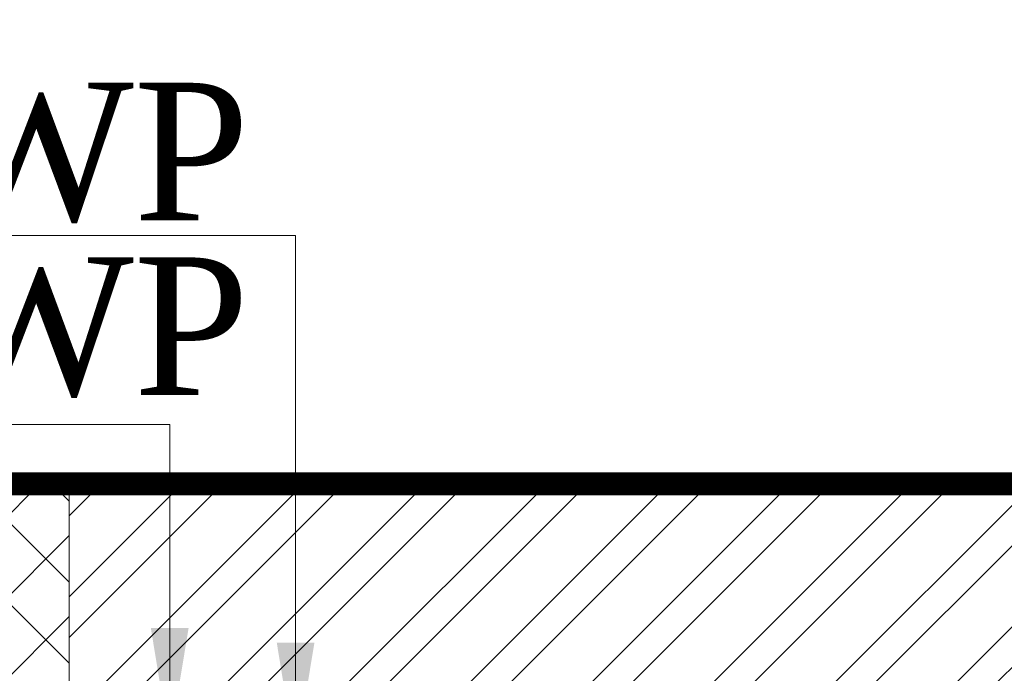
# Model space of a CAD drawing. Header units: inches. Extents: x 105152 to 158499, y 12149 to 30915.
# Tile 60 of 256: x 124161 to 124204, y 21594 to 21623. Entities that reach past the tile are written whole.
import ezdxf

# ---------------------------------------------------------------- set-up
doc = ezdxf.new("R2010")
doc.units = ezdxf.units.IN
doc.header["$MEASUREMENT"] = 0
for name, color, linetype, lineweight in [('AR - PLAN', 251, 'Continuous', 5), ('DRAINAGE ', 7, 'Continuous', 9), ('FLOOR RAISE', 4, 'Continuous', 5), ('PD_BRICK WALL_115', 134, 'Continuous', 30), ('PD_COLUMN', 2, 'Continuous', 60), ('PD_HATCH', 45, 'Continuous', 9), ('PP-TEXT', 7, 'Continuous', 40)]:
    doc.layers.add(name, color=color, linetype=linetype, lineweight=lineweight)
doc.styles.add('Arial', font='GOTHIC.TTF')
doc.styles.add('TIMES NEW ROMAN', font='times.ttf')
doc.dimstyles.new('PP-DIM', dxfattribs={"dimtxt": 4, "dimasz": 1, "dimexe": 1, "dimexo": 1, "dimgap": 0.09, "dimtad": 0, "dimdec": 0, "dimzin": 0, "dimdsep": 46, "dimlunit": 4, "dimtxsty": 'TIMES NEW ROMAN', "dimblk": 'ARCHTICK', "dimcen": 0.09, "dimdle": 1, "dimclrd": 256, "dimclre": 256, "dimclrt": 256, "dimadec": 0, "dimazin": 0, "dimtfac": 1, "dimtdec": 4, "dimtofl": 0, "dimtmove": 1, "dimatfit": 3, "dimfxl": 1, "dimtolj": 1, "dimtzin": 0, "dimlwd": -1, "dimlwe": -1, "dimarcsym": 0})

# ---------------------------------------------------------------- blocks, each defined once
blk = doc.blocks.new('FIRST FLOOR PLAN 0')
at = {"layer": 'PD_HATCH', "lineweight": 5}
h = blk.add_hatch(dxfattribs=at)
h.set_pattern_fill('ANSI32', color=251, scale=10)
h.set_pattern_definition([(45, (-1110.150169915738, -834.2493176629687), (-2.651650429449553, 2.651650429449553), []), (45, (-1108.382402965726, -834.2493176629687), (-2.651650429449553, 2.651650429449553), [])])
h.paths.add_polyline_path([(-1106.999709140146, -791.4998080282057), (-1115.999709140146, -791.4998080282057), (-1115.999709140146, -872.9998080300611), (-1106.999709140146, -872.9998080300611)])
h.paths.add_polyline_path([(-745.4997091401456, -938.9998080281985), (-914.9997091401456, -938.9998080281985), (-914.9997091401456, -947.9998080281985), (-745.4997091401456, -947.9998080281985)])
h.paths.add_polyline_path([(-560.9997091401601, -938.9998080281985), (-730.4997091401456, -938.9998080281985), (-730.4997091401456, -947.999808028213), (-560.9997091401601, -947.999808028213)])
h.paths.add_polyline_path([(-1106.999709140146, -74.99980802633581), (-1115.999709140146, -74.99980802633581), (-1115.999709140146, -156.4998080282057), (-1106.999709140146, -156.4998080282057)])
h.paths.add_polyline_path([(-1106.999709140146, -171.4998080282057), (-1115.999709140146, -171.4998080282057), (-1115.999709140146, -311.4998080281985), (-1106.999709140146, -311.4998080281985)])
h.paths.add_polyline_path([(-1106.999709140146, -326.4998080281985), (-1115.999709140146, -326.4998080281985), (-1115.999709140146, -466.4998080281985), (-1106.999709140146, -466.4998080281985)])
h.paths.add_polyline_path([(-1106.999709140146, -481.4998080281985), (-1115.999709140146, -481.4998080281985), (-1115.999709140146, -621.4998080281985), (-1106.999709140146, -621.4998080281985)])
h.paths.add_polyline_path([(-1106.999709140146, -636.4998080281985), (-1115.999709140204, -636.4998080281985), (-1115.999709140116, -776.4998080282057), (-1106.999709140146, -776.4998080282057)])
h.paths.add_polyline_path([(-14.99970914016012, 0.0001919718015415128), (-181.4997091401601, 0.0001919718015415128), (-181.4997091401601, -8.99980802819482), (-14.99970914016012, -8.999808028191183)])
h.paths.add_polyline_path([(-196.4997091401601, 0.0001919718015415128), (-361.4997091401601, 0.0001919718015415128), (-361.4997091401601, -8.999808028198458), (-196.4997091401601, -8.99980802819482)])
h.paths.add_polyline_path([(-376.4997091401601, 0.0001919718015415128), (-545.9997091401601, 0.0001919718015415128), (-545.9997091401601, -8.999808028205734), (-376.4997091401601, -8.999808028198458)])
h.paths.add_polyline_path([(-560.9997091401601, 0.0001919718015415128), (-730.4997091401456, 0.0001919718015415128), (-730.4997091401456, -8.999808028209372), (-560.9997091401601, -8.999808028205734)])
h.paths.add_polyline_path([(-929.9997091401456, 0.0001919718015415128), (-1040.999709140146, 0.0001919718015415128), (-1040.999709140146, -8.999808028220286), (-929.9997091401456, -8.999808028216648)])
h.paths.add_polyline_path([(-1055.999709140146, 0.0001919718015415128), (-1115.999709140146, 0.0001919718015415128), (-1115.999709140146, -59.99980802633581), (-1106.999709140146, -59.99980802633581), (-1106.999709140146, -8.999808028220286), (-1055.999709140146, -8.999808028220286)])
h.paths.add_polyline_path([(-1106.999709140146, -887.9998080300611), (-1115.999709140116, -887.9998080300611), (-1115.999709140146, -947.9998080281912), (-1055.999709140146, -947.9998080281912), (-1055.999709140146, -938.9998080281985), (-1106.999709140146, -938.9998080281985)])
h.paths.add_polyline_path([(-929.9997091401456, -938.9998080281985), (-1040.999709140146, -938.9998080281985), (-1040.999709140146, -947.9998080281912), (-929.9997091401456, -947.9998080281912)])
h.paths.add_polyline_path([(-521.2497091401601, -938.9998080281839), (-545.9997091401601, -938.9998080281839), (-545.9997091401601, -947.9998080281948), (-521.2497091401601, -947.9998080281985)])
h.paths.add_polyline_path([(-376.4997091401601, -938.9998080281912), (-401.2497091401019, -938.9998080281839), (-401.2497091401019, -947.9998080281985), (-376.4997091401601, -947.9998080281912)])
h.paths.add_polyline_path([(-338.9997091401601, -938.9998080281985), (-361.4997091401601, -938.9998080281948), (-361.4997091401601, -947.9998080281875), (-338.9997091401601, -947.9998080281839)])
h.paths.add_polyline_path([(-196.4997091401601, -938.9998080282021), (-218.9997091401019, -938.9998080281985), (-218.9997091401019, -947.9998080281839), (-196.4997091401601, -947.9998080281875)])
h.paths.add_polyline_path([(-158.9997091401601, -938.9998080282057), (-181.4997091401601, -938.9998080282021), (-181.4997091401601, -947.9998080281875), (-158.9997091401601, -947.9998080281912)])
h.paths.add_polyline_path([(-14.99970914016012, -938.9998080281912), (-38.99970914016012, -938.9998080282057), (-38.99970914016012, -947.9998080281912), (-14.99970914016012, -947.9998080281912)])
h.paths.add_polyline_path([(0.0002908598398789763, -929.9998080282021), (-8.999709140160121, -929.9998080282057)])
h.paths.add_polyline_path([(0.0002908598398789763, -791.4998080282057), (-8.999709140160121, -791.4998080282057), (-8.999709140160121, -929.9998080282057), (0.0002908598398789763, -929.9998080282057)])
h.paths.add_polyline_path([(0.0002908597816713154, -636.4998080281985), (-8.999709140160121, -636.4998080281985), (-8.999709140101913, -776.4998080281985), (0.0002908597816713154, -776.499808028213)])
h.paths.add_polyline_path([(0.0002908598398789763, -326.4998080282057), (-8.999709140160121, -326.4998080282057), (-8.999709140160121, -621.4998080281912), (0.0002908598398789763, -621.4998080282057)])
h.paths.add_polyline_path([(0.0002908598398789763, -17.99980802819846), (-8.999709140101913, -17.99980802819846), (-8.999709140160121, -156.4998080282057), (0.0002908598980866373, -156.4998080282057)])
h.paths.add_polyline_path([(-17.99970914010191, -159.4998080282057), (-122.9997091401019, -159.4998080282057), (-122.9997091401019, -168.4998080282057), (-17.99970914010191, -168.4998080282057)])
h.paths.add_polyline_path([(-122.9997091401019, -171.4998080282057), (-131.9997091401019, -171.4998080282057), (-131.9997091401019, -249.4998080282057), (-122.9997091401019, -249.4998080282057)])
h.paths.add_polyline_path([(-131.9997091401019, -159.4998080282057), (-203.9997091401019, -159.4998080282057), (-203.9997091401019, -168.4998080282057), (-131.9997091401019, -168.4998080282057)])
h.paths.add_polyline_path([(-203.9997091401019, -171.4998080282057), (-212.9997091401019, -171.4998080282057), (-212.9997091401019, -249.4998080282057), (-203.9997091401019, -249.4998080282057)])
h.paths.add_polyline_path([(-212.9997091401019, -159.4998080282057), (-293.9997091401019, -159.4998080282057), (-293.9997091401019, -261.4998080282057), (-266.9997091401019, -261.4998080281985), (-266.9997091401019, -252.4998080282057), (-284.9997091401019, -252.4998080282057), (-284.9997091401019, -168.4998080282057), (-212.9997091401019, -168.4998080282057)])
h.paths.add_polyline_path([(-212.9997091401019, -252.4998080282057), (-230.9997091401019, -252.4998080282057), (-230.9997091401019, -261.4998080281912), (-212.9997091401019, -261.4998080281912)], flags=17)
h.paths.add_polyline_path([(-185.9997091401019, -252.4998080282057), (-203.9997091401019, -252.4998080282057), (-203.9997091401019, -261.4998080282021), (-185.9997091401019, -261.4998080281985)])
h.paths.add_polyline_path([(-131.9997091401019, -252.4998080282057), (-149.9997091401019, -252.4998080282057), (-149.9997091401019, -261.4998080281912), (-131.9997091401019, -261.4998080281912)])
h.paths.add_polyline_path([(-122.9997091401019, -261.4998080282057), (-131.9997091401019, -261.4998080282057), (-131.9997091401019, -324.4998080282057), (-122.9997091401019, -324.4998080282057)])
h.paths.add_polyline_path([(0.0002908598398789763, -310.4998080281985), (-8.999709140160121, -310.4998080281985), (-8.999709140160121, -311.4998080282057), (0.0002908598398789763, -311.4998080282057)])
h.paths.add_polyline_path([(0.0002908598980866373, -171.4998080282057), (-8.999709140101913, -171.4998080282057), (-8.999709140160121, -190.4998080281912), (0.0002908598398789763, -190.4998080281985)])
h.paths.add_polyline_path([(-878.2497091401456, -8.999808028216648), (-878.2497091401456, 0.0001919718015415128), (-914.9997091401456, 0.0001919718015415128), (-914.9997091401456, -8.999808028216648)])
h.paths.add_polyline_path([(-782.2497091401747, 0.0001919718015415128), (-782.2497091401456, -8.99980802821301), (-745.4997091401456, -8.999808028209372), (-745.4997091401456, 0.0001919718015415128)])
h = blk.add_hatch(dxfattribs=at)
h.set_pattern_fill('ANSI37', color=251, scale=20)
h.set_pattern_definition([(45, (144327.2832906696, 25769.49121591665), (-1.767766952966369, 1.767766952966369), []), (135, (144327.2832906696, 25769.49121591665), (-1.767766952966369, -1.767766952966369), [])])
h.paths.add_polyline_path([(-361.4997091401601, 0.0001919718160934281), (-376.4997091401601, 0.0001919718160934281), (-376.4997091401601, -17.99980802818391), (-361.4997091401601, -17.99980802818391)])
at = {"layer": 'PD_BRICK WALL_115', "color": 251, "lineweight": 5}
blk.add_line((0.0002908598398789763, 0.0001919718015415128), (-782.2497091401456, 0.0001919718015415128), dxfattribs=at)
at = {"layer": 'PD_COLUMN', "color": 251, "lineweight": 5}
blk.add_lwpolyline([(-361.4997091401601, -17.99980802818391), (-376.4997091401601, -17.99980802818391), (-376.4997091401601, 0.0001919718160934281), (-361.4997091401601, 0.0001919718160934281)], close=True, dxfattribs=at)
blk = doc.blocks.new('DRAINAGE')
at = {"layer": 'PP-TEXT', "insert": (614.4693410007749, 656.3537470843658, -0.002282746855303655), "char_height": 5.999999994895, "width": 79.39153849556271, "attachment_point": 7, "style": 'Arial', "bg_fill": 2}
blk.add_mtext('\\pxql;{\\fTimes New Roman|b0|i0|c0|p34;%%C110MM SWP }', dxfattribs=at)
at = {"layer": 'PP-TEXT', "insert": (610.9490731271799, 648.7334542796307, -0.002282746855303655), "char_height": 5.999999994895, "width": 79.39153849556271, "attachment_point": 7, "style": 'Arial', "bg_fill": 2}
blk.add_mtext('\\pxql;{\\fTimes New Roman|b0|i0|c0|p34;%%C110MM WWP }', dxfattribs=at)
at = {"layer": 'FLOOR RAISE', "const_width": 0.9999999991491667}
blk.add_lwpolyline([(279.7680605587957, 645.0923353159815), (1025.268059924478, 645.0923353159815), (1025.268059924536, 488.5923354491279), (1007.268059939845, 488.5923354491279), (1007.268059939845, 485.5923354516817), (731.2680601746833, 485.5923354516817), (731.2680601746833, 383.5923355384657), (642.7680602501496, 383.5923355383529), (494.2680603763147, 383.5923355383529), (494.2680603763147, 317.0923355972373), (278.2680605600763, 317.0923355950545), (278.2680605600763, 335.0923355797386), (279.7680605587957, 335.0923355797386), (279.7680605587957, 645.0923353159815)], dxfattribs=at)
at = {"layer": 'PP-TEXT', "lineweight": 70, "ltscale": 12}
for points in [[(673.6408463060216, 633.1705241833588), (673.6408463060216, 655.9299402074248), (620.207171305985, 655.9299402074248)], [(668.15158328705, 633.7988866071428), (668.15158328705, 647.6850977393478), (619.8888087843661, 647.6850977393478)]]:
    blk.add_leader(points, dimstyle='PP-DIM', override={"dimtxt": 8.5, "dimasz": 5, "dimtad": 0, "dimdec": 1, "dimcen": 0, "dimtfac": 12, "dimtdec": 1, "dimfxl": 7, "dimfxlon": 1, "dimlwd": 18, "dimarcsym": 1}, dxfattribs=at)

msp = doc.modelspace()

# ---------------------------------------------------------------- block references
at = {"layer": 'AR - PLAN', "color": 251}
msp.add_blockref('FIRST FLOOR PLAN 0', (124524.8849565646, 21602.60288553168), dxfattribs=at)

# ---------------------------------------------------------------- next in the draw order: block references
at = {"layer": 'DRAINAGE '}
msp.add_blockref('DRAINAGE', (123499.6171875, 20957.5107421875), dxfattribs=at)

doc.saveas('drawing.dxf')
